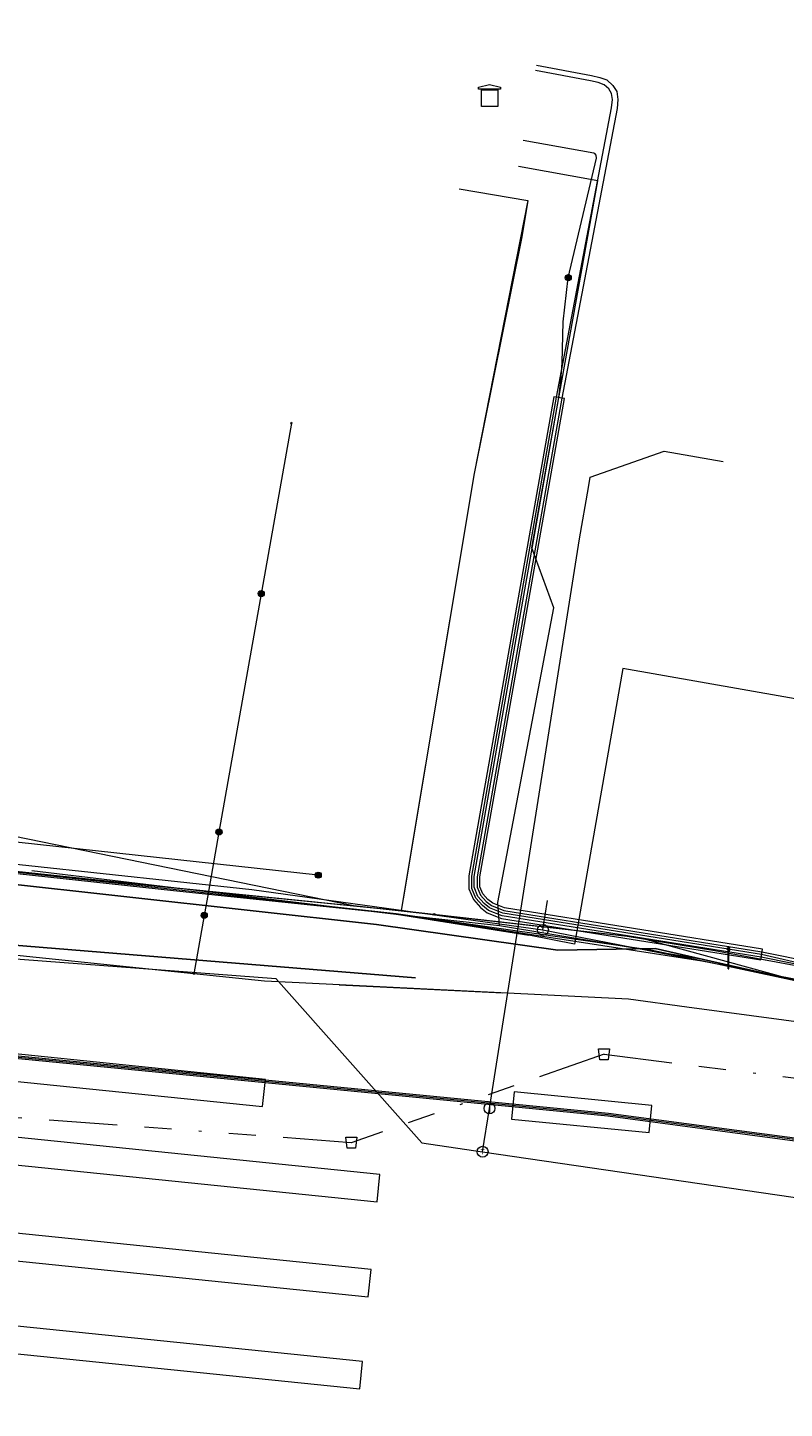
# Model space of a CAD drawing. Header units: metres. Extents: x 151922 to 154458, y 463415 to 464223.
# Tile 79 of 164: x 153062 to 153090, y 464059 to 464110. Entities that reach past the tile are written whole.
import ezdxf
from ezdxf.enums import TextEntityAlignment as Align
from ezdxf.lldxf.tags import DXFTag

# ---------------------------------------------------------------- set-up
doc = ezdxf.new("R2010")
doc.units = ezdxf.units.M
doc.linetypes.add('RI-OVERIG-SO', pattern=[17, 5, -2, 2, -2, 0, -2, 2, -2])
doc.layers.get('0').update_dxf_attribs({"lineweight": 9})
for name, color, linetype, lineweight in [('B-PV-KL-DATA-G', 90, 'KL-DATA-SO', 9), ('B-PV-KL-DATA_HULPSTUK-S', 90, 'Continuous', 9), ('B-PV-KL-DATA_KABELBED-G', 90, 'Continuous', 9), ('B-PV-KL-DATA_MANTELBUIS-G', 90, 'Continuous', 9), ('B-PV-KL-ET_HS-G', 10, 'KL-HS-SO', 9), ('B-PV-KL-ET_HS_MANTELBUIS-G', 10, 'Continuous', 9), ('B-PV-KL-ET_LS-G', 190, 'KL-LS-SO', 9), ('B-PV-KL-ET_LS-S', 190, 'Continuous', 9), ('B-PV-KL-ET_LS_HULPSTUK-S', 190, 'Continuous', 9), ('B-PV-KL-ET_LS_KABELBED-G', 190, 'Continuous', 9), ('B-PV-KL-ET_LS_MANTELBUIS-G', 190, 'Continuous', 9), ('B-PV-KL-ET_MS-G', 130, 'KL-MS-SO', 9), ('B-PV-KL-ET_MS_HULPSTUK-S', 130, 'Continuous', 9), ('B-PV-KL-ET_MS_MANTELBUIS-G', 130, 'Continuous', 9), ('B-PV-KL-GAS_LD-G', 50, 'KL-GAS_LD-SO', 9), ('B-PV-KL-GAS_LD_HULPSTUK-S', 50, 'Continuous', 9), ('B-PV-KL-WATER-G', 170, 'KL-WATER-SO', 9), ('B-PV-KL-WATER_HULPSTUK-S', 170, 'Continuous', 9), ('B-PV-RI-VRIJVERVAL-G', 210, 'RI-OVERIG-SO', 9), ('B-PV-RI-VRIJVERVAL_HULPSTUK-S', 210, 'Continuous', 9)]:
    doc.layers.add(name, color=color, linetype=linetype, lineweight=lineweight)
doc.styles.add('NLCS-ISO', font='txt')
doc.styles.get("Standard").update_dxf_attribs({"font": 'arial.ttf'})
tags = doc.linetypes.add('KL-DATA-SO', pattern='A,4,-1,[101,NLCS.SHX,S=0.5,R=0,X=0,Y=0],-1,4,-1,["D",Standard,S=1,R=0,X=-0.25,Y=-0.5],-1.5', length=12.5).pattern_tags.tags
tags[18] = DXFTag(74, 10)
tags = doc.linetypes.add('KL-GAS_LD-SO', pattern='A,4,-1,[69,NLCS.SHX,S=0.5,R=0,X=0,Y=0],-1,4,-1,["L",Standard,S=1,R=0,X=0.25,Y=-0.5],-2', length=13).pattern_tags.tags
tags[18] = DXFTag(74, 10)
tags = doc.linetypes.add('KL-HS-SO', pattern='A,4,-1,[103,NLCS.SHX,S=0.75,R=0,X=0,Y=0],-1,4,-1,["H",Standard,S=1,R=0,X=0,Y=-0.5],-2', length=13).pattern_tags.tags
tags[18] = DXFTag(74, 10)
tags = doc.linetypes.add('KL-LS-SO', pattern='A,4,-1,[103,NLCS.SHX,S=0.75,R=0,X=0,Y=0],-1,4,-1,["L",Standard,S=1,R=0,X=0,Y=-0.5],-2', length=13).pattern_tags.tags
tags[18] = DXFTag(74, 10)
tags = doc.linetypes.add('KL-MS-SO', pattern='A,4,-1,[103,NLCS.SHX,S=0.75,R=0,X=0,Y=0],-1,4,-1,["M",Standard,S=1,R=0,X=0,Y=-0.5],-2', length=13).pattern_tags.tags
tags[18] = DXFTag(74, 10)
doc.linetypes.add('KL-WATER-SO', pattern='A,7,-0.5,[168,NLCS.SHX,S=0.75,R=0,X=0.75,Y=0],-2', length=9.5)

# ---------------------------------------------------------------- blocks, each defined once
blk = doc.blocks.new('SKL-WTB_HULP_TECHNISCH GEBOUW-SO')
at = {"color": 0, "linetype": 'ByBlock', "lineweight": 18}
for points in [[(-2, 1.5), (0, 2), (2, 1.5), (2, 1.18), (-2, 1.18)], [(-1.5, 1.02), (1.5, 1.02), (1.5, -2), (-1.5, -2)]]:
    blk.add_lwpolyline(points, close=True, dxfattribs=at)
at = {"color": 0, "linetype": 'ByBlock', "lineweight": 18, "style": 'NLCS-ISO', "flags": 1}
for tag, p in [('TYPE', (2.5, 0)), ('OMSCHRIJVING', (2.5, -3)), ('LABEL', (2.5, -1.5))]:
    blk.add_attdef(tag, p, '', height=1, dxfattribs=at)
blk = doc.blocks.new('SKL-WTB_HULP_AFSLUITER-SO')
at = {"color": 0, "linetype": 'ByBlock', "lineweight": 18}
blk.add_lwpolyline([(0, 0.8), (0, -0.8)], dxfattribs=at)
blk.add_circle((0, 0), 1, dxfattribs=at)
at = {"color": 0, "linetype": 'ByBlock', "lineweight": 18, "style": 'NLCS-ISO', "flags": 1}
for tag, p in [('TYPE', (1.5, 0)), ('OMSCHRIJVING', (1.5, -3)), ('LABEL', (1.5, -1.5))]:
    blk.add_attdef(tag, p, '', height=1, dxfattribs=at)
blk = doc.blocks.new('SKL-WTB_HULP_T STUK-SO')
at = {"color": 0, "linetype": 'ByBlock', "lineweight": 18}
blk.add_circle((0, 0), 1, dxfattribs=at)
at = {"color": 0, "linetype": 'ByBlock', "lineweight": -2, "style": 'NLCS-ISO'}
blk.add_text('T', height=1, dxfattribs=at).set_placement((0, 0), align=Align.MIDDLE_CENTER)
at = {"color": 0, "linetype": 'ByBlock', "lineweight": 18, "style": 'NLCS-ISO', "flags": 1}
for tag, p in [('TYPE', (1.5, 0)), ('OMSCHRIJVING', (1.5, -3)), ('LABEL', (1.5, -1.5))]:
    blk.add_attdef(tag, p, '', height=1, dxfattribs=at)
blk = doc.blocks.new('SKL-WTB_HULP_MOF-SO')
at = {"linetype": 'ByBlock', "lineweight": 18}
h = blk.add_hatch(color=0, dxfattribs=at)
h.dxf.hatch_style = 1
h.paths.add_polyline_path([(-0.5625, 0, 1), (0.5625, 0, 1)])
at = {"color": 0, "linetype": 'ByBlock', "lineweight": 18}
blk.add_circle((0, 0), 0.5625, dxfattribs=at)
at = {"color": 0, "linetype": 'ByBlock', "lineweight": 18, "style": 'NLCS-ISO', "flags": 1}
for tag, p in [('TYPE', (1.5, 0)), ('OMSCHRIJVING', (1.5, -3)), ('LABEL', (1.5, -1.5))]:
    blk.add_attdef(tag, p, '', height=1, dxfattribs=at)
blk = doc.blocks.new('SKL-WTB_HULP_OVERIG-SO')
at = {"color": 0, "linetype": 'ByBlock', "lineweight": 18}
for points in [[(-0.14, 0.14), (0.14, -0.14)], [(0.14, 0.14), (-0.14, -0.14)]]:
    blk.add_lwpolyline(points, dxfattribs=at)
at = {"color": 0, "linetype": 'ByBlock', "lineweight": 18, "style": 'NLCS-ISO', "flags": 1}
for tag, p in [('TYPE', (1.5, 0)), ('OMSCHRIJVING', (1.5, -3)), ('LABEL', (1.5, -1.5))]:
    blk.add_attdef(tag, p, '', height=1, dxfattribs=at)
blk = doc.blocks.new('SRI-HULP_AFVOER_OPVANG-SO')
at = {"color": 0, "linetype": 'ByBlock', "lineweight": 18}
blk.add_lwpolyline([(-0.75, -1), (-1, 1), (1, 1), (0.75, -1)], close=True, dxfattribs=at)
at = {"color": 0, "linetype": 'ByBlock', "lineweight": 18, "style": 'NLCS-ISO', "flags": 1}
for tag, p in [('TYPE', (1.5, 0)), ('OMSCHRIJVING', (1.5, -3)), ('LABEL', (1.5, -1.5))]:
    blk.add_attdef(tag, p, '', height=1, dxfattribs=at)
blk = doc.blocks.new('SKL-ET_LS_MAST-SO')
for p, q in [((-0.05, 2.07), (0.05, 2.07)), ((-0.05, -2), (0.05, -2))]:
    blk.add_line(p, q)
for points in [[(-0.18, 1.76), (-0.22, 1.76), (-0.22, 1.84), (-0.18, 1.84), (-0.18, 1.79)], [(-0.18, 1.49), (-0.22, 1.49), (-0.22, 1.57), (-0.18, 1.57), (-0.18, 1.52)], [(-0.18, 1.79), (-0.05, 1.79)], [(-0.18, 1.76), (-0.05, 1.76)], [(-0.18, 1.52), (-0.05, 1.52)], [(-0.18, 1.49), (-0.05, 1.49)], [(-0.05, -2), (-0.05, 2.07)], [(0.05, -2), (0.05, 2.07)], [(0.18, 1.92), (0.05, 1.92)], [(0.18, 1.89), (0.05, 1.89)], [(0.18, 1.66), (0.05, 1.66)], [(0.18, 1.63), (0.05, 1.63)], [(0.18, 1.39), (0.05, 1.39)], [(0.18, 1.36), (0.05, 1.36)], [(0.18, 1.89), (0.22, 1.89), (0.22, 1.97), (0.18, 1.97), (0.18, 1.92)], [(0.18, 1.63), (0.22, 1.63), (0.22, 1.71), (0.18, 1.71), (0.18, 1.66)], [(0.18, 1.36), (0.22, 1.36), (0.22, 1.44), (0.18, 1.44), (0.18, 1.39)]]:
    blk.add_lwpolyline(points)

msp = doc.modelspace()

# ---------------------------------------------------------------- linework, layer by layer
at = {"layer": 'B-PV-KL-DATA-G', "ltscale": 0.5, "flags": 128}
for points in [[(153081.817, 464100.681), (153082.852, 464105.058), (153082.844, 464105.166), (153082.794, 464105.225), (153082.749, 464105.248), (153080.162, 464105.712)], [(153079.302, 464076.937), (153079.244, 464077.785), (153081.291, 464088.587), (153080.479, 464090.78), (153082.898, 464104.232), (153079.99, 464104.748)], [(153021.416, 464104.177), (153021.361, 464103.476), (153021.391, 464101.948), (153021.55, 464100.781), (153021.815, 464099.455), (153022.47, 464096.701), (153022.822, 464095.82), (153023.682, 464094.125), (153024.695, 464092.512), (153025.847, 464091), (153026.487, 464090.3), (153027.216, 464089.331), (153028.86, 464087.574), (153030.69, 464086.001), (153032.673, 464084.638), (153033.771, 464084.046), (153034.798, 464083.431), (153036.978, 464082.423), (153039.259, 464081.651), (153041.602, 464081.128), (153045.554, 464080.675), (153053.31, 464079.824), (153053.868, 464079.682), (153058.938, 464079.219), (153064.817, 464078.6), (153075.197, 464077.549), (153084.427, 464076.514), (153087.183, 464076.028), (153110.982, 464071.635), (153138.761, 464067.618), (153139.748, 464067.445), (153148.151, 464065.67), (153177.271, 464060.76), (153190.909, 464057.552), (153199.482, 464054.672), (153199.533, 464054.36), (153206.15, 464051.648), (153227.918, 464045.525), (153255.674, 464042.355), (153326.785, 464023.308)], [(153021.416, 464104.177), (153021.361, 464103.476), (153021.391, 464101.948), (153021.55, 464100.781), (153021.815, 464099.455), (153022.47, 464096.701), (153022.822, 464095.82), (153023.682, 464094.125), (153024.695, 464092.512), (153025.847, 464091), (153026.487, 464090.3), (153027.216, 464089.331), (153028.86, 464087.574), (153030.69, 464086.001), (153032.673, 464084.638), (153033.771, 464084.046), (153034.798, 464083.431), (153036.978, 464082.423), (153039.259, 464081.651), (153041.602, 464081.128), (153045.554, 464080.675), (153053.31, 464079.824), (153053.868, 464079.682), (153058.938, 464079.219), (153064.817, 464078.6), (153075.197, 464077.549), (153084.427, 464076.514), (153087.183, 464076.028), (153110.982, 464071.635), (153138.761, 464067.618), (153139.748, 464067.445), (153148.151, 464065.67), (153177.271, 464060.76), (153190.909, 464057.552), (153199.482, 464054.672), (153199.533, 464054.36), (153206.15, 464051.648), (153225.164, 464046.3)], [(153021.416, 464104.177), (153021.361, 464103.476), (153021.391, 464101.948), (153021.55, 464100.781), (153021.815, 464099.455), (153022.47, 464096.701), (153022.822, 464095.82), (153023.682, 464094.125), (153024.695, 464092.512), (153025.847, 464091), (153026.487, 464090.3), (153027.216, 464089.331), (153028.86, 464087.574), (153030.69, 464086.001), (153032.673, 464084.638), (153033.771, 464084.046), (153034.798, 464083.431), (153036.978, 464082.423), (153039.259, 464081.651), (153041.602, 464081.128), (153045.554, 464080.675), (153053.31, 464079.824), (153053.868, 464079.682), (153058.938, 464079.219), (153064.817, 464078.6), (153075.197, 464077.549), (153084.427, 464076.514), (153087.183, 464076.028), (153110.982, 464071.635), (153138.761, 464067.618), (153139.748, 464067.445), (153148.151, 464065.67), (153177.271, 464060.76), (153190.909, 464057.552), (153199.482, 464054.672), (153199.607, 464054.638), (153204.685, 464073.668), (153204.78, 464073.646)], [(153021.416, 464104.177), (153021.361, 464103.476), (153021.391, 464101.948), (153021.55, 464100.781), (153021.815, 464099.455), (153022.47, 464096.701), (153022.822, 464095.82), (153023.682, 464094.125), (153024.695, 464092.512), (153025.847, 464091), (153026.487, 464090.3), (153027.216, 464089.331), (153028.86, 464087.574), (153030.69, 464086.001), (153032.673, 464084.638), (153033.771, 464084.046), (153034.798, 464083.431), (153036.978, 464082.423), (153039.259, 464081.651), (153041.602, 464081.128), (153045.554, 464080.675), (153053.31, 464079.824), (153053.868, 464079.682), (153058.938, 464079.219), (153064.817, 464078.6), (153075.197, 464077.549), (153084.427, 464076.514), (153087.183, 464076.028), (153110.982, 464071.635), (153138.761, 464067.618), (153139.748, 464067.445), (153148.151, 464065.67), (153177.271, 464060.76)], [(153021.416, 464104.177), (153021.361, 464103.476), (153021.391, 464101.948), (153021.55, 464100.781), (153021.815, 464099.455), (153022.47, 464096.701), (153022.822, 464095.82), (153023.682, 464094.125), (153024.695, 464092.512), (153025.847, 464091), (153026.487, 464090.3), (153027.216, 464089.331), (153028.86, 464087.574), (153029.775, 464086.787), (153030.69, 464086.001), (153032.673, 464084.638), (153033.771, 464084.046), (153034.798, 464083.431), (153036.978, 464082.423), (153039.259, 464081.651), (153041.602, 464081.128), (153045.554, 464080.675), (153053.31, 464079.824), (153053.868, 464079.682), (153058.938, 464079.219), (153064.817, 464078.6), (153075.197, 464077.549), (153084.427, 464076.514), (153087.183, 464076.028), (153099.279, 464073.797), (153101.674, 464087.388)], [(153021.416, 464104.177), (153021.361, 464103.476), (153021.391, 464101.948), (153021.55, 464100.781), (153021.815, 464099.455), (153022.47, 464096.701), (153022.822, 464095.82), (153023.682, 464094.125), (153024.695, 464092.512), (153025.847, 464091), (153026.487, 464090.3), (153027.216, 464089.331), (153028.86, 464087.574), (153030.69, 464086.001), (153032.673, 464084.638), (153033.771, 464084.046), (153034.798, 464083.431), (153036.978, 464082.423), (153038.118, 464082.037), (153039.259, 464081.651), (153041.602, 464081.128), (153045.554, 464080.675), (153053.31, 464079.824), (153053.868, 464079.682), (153058.938, 464079.219), (153064.817, 464078.6), (153075.197, 464077.549)], [(153077.824, 464103.931), (153080.341, 464103.504), (153080.116, 464102.181), (153078.368, 464093.505), (153075.695, 464077.493), (153075.197, 464077.549)], [(153105.514, 464071.912), (153100.405, 464073.061), (153094.275, 464074.637), (153088.898, 464075.888), (153079.419, 464077.404), (153078.935, 464077.596), (153078.736, 464077.756), (153078.504, 464078.013), (153078.371, 464078.351), (153078.369, 464078.745), (153081.473, 464096.287), (153081.551, 464096.901), (153081.59, 464097.558), (153081.628, 464099.061), (153081.817, 464100.681)], [(153194.178, 464055.527), (153191.089, 464056.815), (153177.693, 464059.855), (153166.511, 464061.844), (153154.225, 464064.038), (153146.606, 464065.453), (153138.315, 464066.976), (153133.055, 464065.517), (153117.299, 464068.996), (153100.869, 464072.623), (153086.935, 464075.601), (153084.844, 464076.039), (153075.52, 464077.37), (153051.655, 464079.975), (153042.325, 464081.079)], [(153877.43, 463906.662), (153877.06, 463906.08), (153874.95, 463902.62), (153874.94, 463898.12), (153871.01, 463892.3), (153856.77, 463870.24), (153856.7, 463870.13), (153854.23, 463866.95), (153851.57, 463865.42), (153848.2, 463864.06), (153847.02, 463863.94), (153844.66, 463863.83), (153841.62, 463864.6), (153837.27, 463866.22), (153836.38, 463866.55), (153835.4, 463866.92), (153826.33, 463870.31), (153800.8, 463879.24), (153796.14, 463880.95), (153763.59, 463894.65), (153742.96, 463902.22), (153733.52, 463906.26), (153707.22, 463915.57), (153683.51, 463924.12), (153673.06, 463927.92), (153648.86, 463935.61), (153611.35, 463947.24), (153593.91, 463952.47), (153555.86, 463963.18), (153551.65, 463963.92), (153548.16, 463962.41), (153515.7, 463971.91), (153514.11, 463972.35), (153512.71, 463972.72), (153512.04, 463973.1), (153511.58, 463973.48), (153510.95, 463974.02), (153510.49, 463974.65), (153510.28, 463975.36), (153509.99, 463976.28), (153509.9, 463978.2), (153510.74, 463988.17), (153509.49, 463988.63), (153490.94, 463995.23), (153490.55, 463995.34), (153489.22, 463991.64), (153489.01, 463990.64), (153488.55, 463989.75), (153486.13, 463983.01), (153485.74, 463981.93), (153475.03, 463984.84), (153461.15, 463988.43), (153451.5, 463991.05), (153429.03, 463996.77), (153399.75, 464004.24), (153302.57, 464029.13), (153293.26, 464031.34), (153289.88, 464032.18), (153258.15, 464041), (153240.95, 464043.36), (153235.31, 464044.41), (153206.3, 464052.48), (153200.52, 464054.09), (153192.59, 464056.29), (153164.13, 464061.46), (153155.45, 464063.21), (153154.69, 464063.34), (153148.76, 464064.42), (153140.52, 464065.84), (153139.17, 464066.08), (153133.79, 464064.99), (153127.44, 464066.59), (153127.39, 464066.69), (153127.31, 464066.81), (153127.27, 464067.01), (153127.23, 464067.17), (153127.17, 464067.32), (153127.11, 464067.45), (153126.94, 464067.56), (153126.64, 464067.64), (153126.39, 464067.6), (153126.05, 464067.56), (153125.69, 464067.42), (153125.23, 464066.99), (153085, 464076.1), (153081.44, 464076.04), (153074.8, 464076.99), (153045.54, 464080.22), (153036.62, 464080.2), (152951.91, 464079.96), (152947.52, 464079.15), (152944.88, 464078.96), (152943.88, 464078.89), (152942.88, 464078.81), (152930.01, 464077.88), (152880.98, 464073.28), (152874.3, 464073.75), (152874.09, 464073.76), (152873.11, 464073.64), (152865.09, 464072.7), (152857.12, 464070.4), (152849.6, 464069.01), (152849.6, 464068.4), (152850.98, 464043.3), (152851.01, 464042.43), (152841.99, 464041.6), (152834.16, 464041.02), (152824.23, 464039.81), (152813.36, 464038.61), (152800.26, 464036.41), (152792.27, 464035.19), (152773.17, 464031.63), (152764.19, 464029.82), (152755.51, 464027.89), (152742.85, 464024.92), (152726.67, 464020.3), (152715.42, 464017.02), (152696.33, 464011.49), (152675.4, 464003.4), (152662.1, 463996.3), (152625.3, 463984.05), (152611.36, 463980.89), (152596.35, 463974.21), (152587.23, 463970.11), (152578.47, 463966.04), (152572.37, 463962.96), (152566.27, 463959.95), (152556.2, 463954.95), (152548.37, 463950.99), (152546.26, 463949.77), (152539.39, 463946.05), (152531.36, 463941.5), (152521.16, 463935.41), (152520.61, 463934.89), (152517.27, 463932.71), (152512.41, 463929.35), (152506.36, 463923.2), (152509.95, 463918.86), (152511.27, 463916.2), (152512.18, 463903.27), (152509.34, 463902.7), (152485.33, 463892.91), (152484.34, 463892.46), (152484.42, 463892.22), (152486.36, 463887.87), (152499.34, 463861.11), (152495.13, 463858.41), (152489.27, 463854.78), (152436.75, 463822.68), (152428.41, 463816.85), (152425.25, 463816.2), (152404.26, 463800.73), (152391.26, 463791.13), (152381.61, 463782.44), (152378.03, 463779.76), (152341.53, 463752.67), (152330.76, 463744.01), (152322.89, 463742.36), (152314.733, 463735.813)], [(153877.43, 463906.662), (153877.06, 463906.08), (153874.95, 463902.62), (153874.94, 463898.12), (153871.01, 463892.3), (153856.77, 463870.24), (153856.7, 463870.13), (153854.23, 463866.95), (153851.57, 463865.42), (153848.2, 463864.06), (153847.02, 463863.94), (153844.66, 463863.83), (153841.62, 463864.6), (153837.27, 463866.22), (153836.38, 463866.55), (153835.4, 463866.92), (153826.33, 463870.31), (153800.8, 463879.24), (153796.14, 463880.95), (153763.59, 463894.65), (153742.96, 463902.22), (153733.52, 463906.26), (153707.22, 463915.57), (153683.51, 463924.12), (153673.06, 463927.92), (153648.86, 463935.61), (153611.35, 463947.24), (153593.91, 463952.47), (153555.86, 463963.18), (153551.65, 463963.92), (153548.16, 463962.41), (153515.7, 463971.91), (153514.11, 463972.35), (153512.71, 463972.72), (153512.04, 463973.1), (153511.58, 463973.48), (153510.95, 463974.02), (153510.49, 463974.65), (153510.28, 463975.36), (153509.99, 463976.28), (153509.9, 463978.2), (153510.74, 463988.17), (153509.49, 463988.63), (153490.94, 463995.23), (153490.55, 463995.34), (153489.22, 463991.64), (153489.01, 463990.64), (153488.55, 463989.75), (153486.13, 463983.01), (153485.74, 463981.93), (153475.03, 463984.84), (153461.15, 463988.43), (153451.5, 463991.05), (153429.03, 463996.77), (153399.75, 464004.24), (153302.57, 464029.13), (153293.26, 464031.34), (153289.88, 464032.18), (153258.15, 464041), (153240.95, 464043.36), (153235.31, 464044.41), (153206.3, 464052.48), (153200.52, 464054.09), (153192.59, 464056.29), (153164.13, 464061.46), (153155.45, 464063.21), (153154.69, 464063.34), (153148.76, 464064.42), (153140.52, 464065.84), (153139.17, 464066.08), (153133.79, 464064.99), (153127.44, 464066.59), (153127.39, 464066.69), (153127.31, 464066.81), (153127.27, 464067.01), (153127.23, 464067.17), (153127.17, 464067.32), (153127.11, 464067.45), (153126.94, 464067.56), (153126.64, 464067.64), (153126.39, 464067.6), (153126.05, 464067.56), (153125.69, 464067.42), (153125.23, 464066.99), (153085, 464076.1), (153081.44, 464076.04), (153074.8, 464076.99), (153045.54, 464080.22), (153036.62, 464080.2), (152951.91, 464079.96), (152947.52, 464079.15), (152944.88, 464078.96), (152943.88, 464078.89), (152942.88, 464078.81), (152930.01, 464077.88), (152880.98, 464073.28), (152874.3, 464073.75), (152874.09, 464073.76), (152873.11, 464073.64), (152865.09, 464072.7), (152857.12, 464070.4), (152849.6, 464069.01), (152849.6, 464068.4), (152850.98, 464043.3), (152851.01, 464042.43), (152841.99, 464041.6), (152834.16, 464041.02), (152824.23, 464039.81), (152813.36, 464038.61), (152800.26, 464036.41), (152792.27, 464035.19), (152773.17, 464031.63), (152764.19, 464029.82), (152755.51, 464027.89), (152742.85, 464024.92), (152726.67, 464020.3), (152715.42, 464017.02), (152696.33, 464011.49), (152675.4, 464003.4), (152662.1, 463996.3), (152625.3, 463984.05), (152611.36, 463980.89), (152596.35, 463974.21), (152587.23, 463970.11), (152578.47, 463966.04), (152572.37, 463962.96), (152566.27, 463959.95), (152556.2, 463954.95), (152548.37, 463950.99), (152546.26, 463949.77), (152539.39, 463946.05), (152531.36, 463941.5), (152521.16, 463935.41), (152520.61, 463934.89), (152517.27, 463932.71), (152512.41, 463929.35), (152506.36, 463923.2), (152509.95, 463918.86), (152511.27, 463916.2), (152512.18, 463903.27), (152509.34, 463902.7), (152485.33, 463892.91), (152484.34, 463892.46), (152484.42, 463892.22), (152486.36, 463887.87), (152499.34, 463861.11), (152495.13, 463858.41), (152489.27, 463854.78), (152436.75, 463822.68), (152428.41, 463816.85), (152425.25, 463816.2), (152404.26, 463800.73), (152391.26, 463791.13), (152381.61, 463782.44), (152378.03, 463779.76), (152341.53, 463752.67), (152330.76, 463744.01), (152322.89, 463742.36), (152314.733, 463735.812)], [(153877.43, 463906.662), (153877.06, 463906.08), (153874.95, 463902.62), (153874.94, 463898.12), (153871.01, 463892.3), (153856.7, 463870.13), (153854.23, 463866.95), (153851.57, 463865.42), (153848.2, 463864.06), (153844.66, 463863.83), (153841.62, 463864.6), (153836.38, 463866.55), (153835.4, 463866.92), (153826.33, 463870.31), (153800.8, 463879.24), (153796.14, 463880.95), (153763.59, 463894.65), (153742.96, 463902.22), (153733.52, 463906.26), (153707.22, 463915.57), (153673.06, 463927.92), (153648.86, 463935.61), (153611.35, 463947.24), (153593.91, 463952.47), (153555.86, 463963.18), (153551.65, 463963.92), (153548.16, 463962.41), (153514.11, 463972.35), (153512.71, 463972.72), (153512.04, 463973.1), (153510.95, 463974.02), (153510.49, 463974.65), (153510.28, 463975.36), (153509.99, 463976.28), (153509.9, 463978.2), (153510.74, 463988.17), (153490.94, 463995.23), (153490.55, 463995.34), (153489.22, 463991.64), (153489.01, 463990.64), (153488.55, 463989.75), (153485.74, 463981.93), (153475.03, 463984.84), (153451.5, 463991.05), (153429.03, 463996.77), (153302.57, 464029.13), (153293.26, 464031.34), (153289.88, 464032.18), (153258.15, 464041), (153240.95, 464043.36), (153235.31, 464044.41), (153200.52, 464054.09), (153192.59, 464056.29), (153155.45, 464063.21), (153154.69, 464063.34), (153140.52, 464065.84), (153139.17, 464066.08), (153133.79, 464064.99), (153127.44, 464066.59), (153127.31, 464066.81), (153127.27, 464067.01), (153127.17, 464067.32), (153127.11, 464067.45), (153126.94, 464067.56), (153126.64, 464067.64), (153126.05, 464067.56), (153125.69, 464067.42), (153125.23, 464066.99), (153085, 464076.1), (153081.44, 464076.04), (153074.8, 464076.99), (153045.54, 464080.22), (152951.91, 464079.96), (152947.52, 464079.15), (152944.88, 464078.96), (152942.88, 464078.81), (152930.01, 464077.88), (152880.98, 464073.28), (152874.09, 464073.76), (152873.11, 464073.64), (152865.09, 464072.7), (152857.12, 464070.4), (152849.6, 464069.01), (152850.98, 464043.3), (152851.01, 464042.43), (152841.99, 464041.6), (152834.16, 464041.02), (152824.23, 464039.81), (152813.36, 464038.61), (152800.26, 464036.41), (152792.27, 464035.19), (152773.17, 464031.63), (152764.19, 464029.82), (152755.51, 464027.89), (152742.85, 464024.92), (152715.42, 464017.02), (152696.33, 464011.49), (152675.4, 464003.4), (152662.1, 463996.3), (152625.3, 463984.05), (152611.36, 463980.89), (152587.23, 463970.11), (152578.47, 463966.04), (152566.27, 463959.95), (152556.2, 463954.95), (152548.37, 463950.99), (152546.26, 463949.77), (152539.39, 463946.05), (152531.36, 463941.5), (152521.16, 463935.41), (152520.61, 463934.89), (152517.27, 463932.71), (152512.41, 463929.35), (152506.36, 463923.2), (152509.95, 463918.86), (152511.27, 463916.2), (152512.18, 463903.27), (152509.34, 463902.7), (152484.34, 463892.46), (152484.42, 463892.22), (152486.36, 463887.87), (152499.34, 463861.11), (152489.27, 463854.78), (152436.75, 463822.68), (152428.41, 463816.85), (152425.25, 463816.2), (152391.26, 463791.13), (152381.61, 463782.44), (152378.03, 463779.76), (152341.53, 463752.67), (152330.76, 463744.01), (152327.32, 463743.289)], [(152945.07, 464078.97), (152947.52, 464079.15), (152951.91, 464079.96), (153036.62, 464080.2), (153045.54, 464080.22), (153074.8, 464076.99), (153081.44, 464076.04), (153085, 464076.1), (153125.23, 464066.99), (153125.69, 464067.42), (153126.05, 464067.56), (153126.39, 464067.6), (153126.64, 464067.64), (153126.94, 464067.56), (153127.11, 464067.45), (153127.17, 464067.32), (153127.23, 464067.17), (153127.27, 464067.01), (153127.31, 464066.81), (153127.39, 464066.69), (153127.44, 464066.59), (153133.79, 464064.99), (153139.17, 464066.08), (153140.52, 464065.84), (153148.76, 464064.42), (153154.69, 464063.34), (153155.45, 464063.21), (153164.13, 464061.46), (153192.59, 464056.29), (153200.52, 464054.09), (153206.3, 464052.48), (153235.31, 464044.41), (153240.95, 464043.36), (153258.15, 464041), (153289.88, 464032.18), (153293.26, 464031.34), (153302.57, 464029.13), (153399.75, 464004.24), (153429.03, 463996.77), (153451.5, 463991.05), (153461.15, 463988.43), (153475.03, 463984.84), (153485.74, 463981.93), (153486.13, 463983.01), (153488.55, 463989.75), (153489.02, 463990.68)], [(152945.07, 464078.97), (152947.52, 464079.15), (152951.91, 464079.96), (153036.62, 464080.2), (153045.54, 464080.22), (153074.8, 464076.99), (153081.44, 464076.04), (153085, 464076.1), (153125.23, 464066.99), (153125.69, 464067.42), (153126.05, 464067.56), (153126.39, 464067.6), (153126.64, 464067.64), (153126.94, 464067.56), (153127.11, 464067.45), (153127.17, 464067.32), (153127.23, 464067.17), (153127.27, 464067.01), (153127.31, 464066.81), (153127.39, 464066.69), (153127.44, 464066.59), (153133.79, 464064.99), (153139.17, 464066.08), (153140.52, 464065.84), (153148.76, 464064.42), (153154.69, 464063.34), (153155.45, 464063.21), (153164.13, 464061.46), (153192.59, 464056.29), (153200.52, 464054.09), (153206.3, 464052.48), (153235.31, 464044.41), (153240.95, 464043.36), (153258.15, 464041), (153289.88, 464032.18), (153293.26, 464031.34), (153302.57, 464029.13), (153399.75, 464004.24), (153429.033, 463996.765), (153451.5, 463991.05), (153461.15, 463988.43), (153475.03, 463984.84), (153485.74, 463981.93), (153486.13, 463983.01), (153488.547, 463989.751), (153489.025, 463990.68)], [(152945.07, 464078.97), (152947.52, 464079.15), (152951.91, 464079.96), (153036.62, 464080.2), (153045.54, 464080.22), (153074.8, 464076.99), (153081.44, 464076.04), (153085, 464076.1), (153125.23, 464066.99), (153125.69, 464067.42), (153126.05, 464067.56), (153126.39, 464067.6), (153126.64, 464067.64), (153126.94, 464067.56), (153127.11, 464067.45), (153127.17, 464067.32), (153127.23, 464067.17), (153127.27, 464067.01), (153127.31, 464066.81), (153127.39, 464066.69), (153127.44, 464066.59), (153133.79, 464064.99), (153139.17, 464066.08), (153140.52, 464065.84), (153148.76, 464064.42), (153154.69, 464063.34), (153155.45, 464063.21), (153164.13, 464061.46), (153192.59, 464056.29), (153200.52, 464054.09), (153206.3, 464052.48), (153235.31, 464044.41), (153240.95, 464043.36), (153258.15, 464041), (153289.88, 464032.18), (153293.26, 464031.34), (153302.57, 464029.13), (153399.75, 464004.24), (153429.03, 463996.77), (153451.5, 463991.05), (153461.15, 463988.43), (153475.03, 463984.84), (153485.74, 463981.93), (153486.13, 463983.01), (153488.55, 463989.75), (153489.02, 463990.68)], [(153079.302, 464076.937), (153075.516, 464077.35), (153062.17, 464078.947)], [(152996.688, 464078.524), (153043.239, 464077.715), (153076.226, 464075.03)], [(153497.503, 463997.633), (153493.005, 463999.476), (153489.744, 463991.642), (153485.994, 463982.551), (153485.063, 463982.078), (153483.638, 463982.259), (153479.743, 463983.186), (153459.829, 463988.192), (153452.087, 463990.304), (153435.056, 463994.752), (153392.072, 464005.979), (153377.097, 464010.112), (153353.505, 464016.35), (153324.948, 464023.796), (153308.385, 464028.072), (153304.274, 464029.058), (153274.696, 464036.786), (153246.788, 464043.859), (153228.303, 464045.536), (153222.492, 464047.196), (153205.932, 464051.72), (153194.867, 464054.77), (153194.33, 464056.13), (153191.063, 464056.969), (153166.398, 464061.78), (153138.404, 464066.909), (153137.632, 464067.038), (153135.262, 464065.703), (153130.047, 464066.423), (153125.095, 464067.445), (153117.767, 464068.633), (153110.218, 464070.244), (153097.29, 464073.335), (153086.825, 464075.696), (153079.302, 464076.937)]]:
    msp.add_lwpolyline(points, dxfattribs=at)
at = {"layer": 'B-PV-KL-DATA_KABELBED-G', "ltscale": 0.5, "flags": 128}
for points in [[(153077.824, 464103.931), (153080.341, 464103.504), (153078.368, 464093.505), (153075.767, 464077.925)], [(153134.771, 464083.481), (153134.526, 464081.911), (153133.77, 464077.576), (153083.822, 464086.365), (153082.045, 464076.265), (153080.377, 464076.592), (153075.528, 464077.366), (153067.36, 464078.212), (153044.78, 464080.668), (153034.714, 464083.388), (153026.439, 464090.277), (153024.34, 464093.437), (153022.331, 464097.117)], [(153071.676, 464095.353), (153069.023, 464080.368)], [(153033.729, 464084.069), (153034.798, 464083.431), (153036.978, 464082.423), (153039.259, 464081.651), (153041.602, 464081.128), (153053.31, 464079.824), (153053.868, 464079.682), (153075.167, 464077.552)], [(153069.023, 464080.368), (153068.6, 464077.98), (153068.482, 464077.315)], [(153075.767, 464077.925), (153075.695, 464077.493)], [(153068.482, 464077.315), (153068.104, 464075.181)], [(153075.167, 464077.552), (153075.197, 464077.549)], [(153075.197, 464077.549), (153075.695, 464077.493)], [(153075.695, 464077.493), (153083.907, 464076.572)], [(153068.104, 464075.181), (153048.182, 464077.246)], [(153083.907, 464076.572), (153087.183, 464076.028)], [(153087.183, 464076.028), (153099.279, 464073.797)], [(153099.183, 464072.209), (153086.164, 464073.96), (153084.021, 464074.249), (153071.958, 464074.85), (153070.689, 464074.914), (153068.104, 464075.181)], [(153073.423, 464074.777), (153079.415, 464074.478)]]:
    msp.add_lwpolyline(points, dxfattribs=at)
at = {"layer": 'B-PV-KL-DATA_MANTELBUIS-G', "ltscale": 0.5, "flags": 128}
for points in [[(153075.167, 464077.552), (153084.427, 464076.514), (153087.183, 464076.028)], [(153086.873, 464075.613), (153075.52, 464077.37)], [(153075.528, 464077.366), (153080.377, 464076.592)], [(153073.423, 464074.777), (153079.415, 464074.478)]]:
    msp.add_lwpolyline(points, dxfattribs=at)
at = {"layer": 'B-PV-KL-ET_HS-G', "ltscale": 0.5, "flags": 128}
for points in [[(153156.991, 464058.839), (153132.406, 464063.509), (153083.294, 464070.063), (153039.399, 464074.324), (152992.407, 464079.557), (152983.5, 464080.401), (152982.089, 464080.062), (152980.222, 464079.012), (152978.981, 464077.732), (152977.009, 464075.651), (152975.392, 464074.793), (152973.487, 464074.519), (152969.905, 464074.288), (152949.515, 464073.476), (152903.364, 464070.938), (152888.548, 464069.325), (152848.832, 464064.754), (152809.315, 464058.956), (152769.95, 464052.097), (152732.999, 464043.767), (152723.446, 464040.947), (152684.131, 464029.66), (152656.637, 464020.43)], [(153158.062, 464058.584), (153132.399, 464063.459), (153083.282, 464070.014), (153039.393, 464074.274), (152992.402, 464079.507), (152983.504, 464080.35), (152982.107, 464080.015), (152980.253, 464078.972), (152979.017, 464077.697), (152977.04, 464075.611), (152975.408, 464074.745), (152973.492, 464074.469), (152969.908, 464074.238), (152949.517, 464073.426), (152903.368, 464070.888), (152888.554, 464069.275), (152848.838, 464064.704), (152809.323, 464058.907), (152769.96, 464052.048), (152733.012, 464043.719), (152723.46, 464040.899), (152684.146, 464029.612), (152658.646, 464021.052)], [(153155.596, 464059.001), (153132.392, 464063.409), (153083.27, 464069.965), (153039.387, 464074.224), (152992.397, 464079.457), (152983.508, 464080.299), (152982.125, 464079.968), (152980.284, 464078.932), (152979.053, 464077.662), (152977.071, 464075.571), (152975.424, 464074.697), (152973.497, 464074.419), (152969.911, 464074.188), (152949.519, 464073.376), (152903.372, 464070.838), (152888.56, 464069.225), (152848.844, 464064.654), (152809.331, 464058.858), (152769.97, 464051.999), (152733.025, 464043.671), (152723.474, 464040.851), (152684.161, 464029.564), (152656.672, 464020.337)]]:
    msp.add_lwpolyline(points, dxfattribs=at)
at = {"layer": 'B-PV-KL-ET_HS_MANTELBUIS-G', "ltscale": 0.5, "flags": 128}
msp.add_lwpolyline([(153079.739, 464069.855), (153084.781, 464069.36), (153084.879, 464070.356), (153079.837, 464070.851), (153079.739, 464069.855)], dxfattribs=at)
at = {"layer": 'B-PV-KL-ET_LS-G', "ltscale": 0.5, "flags": 128}
msp.add_lwpolyline([(153072.659, 464078.792), (153043.251, 464082.007), (153041.691, 464082.282), (153040.491, 464082.515), (153039.617, 464082.745), (153038.207, 464083.186), (153037.153, 464083.578), (153036.399, 464083.891), (153035.518, 464084.295), (153034.377, 464084.882), (153033.218, 464085.556), (153032.47, 464086.037), (153031.814, 464086.49), (153031.001, 464087.097), (153030.501, 464087.508)], dxfattribs=at)
at = {"layer": 'B-PV-KL-ET_LS_KABELBED-G', "ltscale": 0.5, "flags": 128}
for points in [[(153045.356, 464073.903), (153045.254, 464072.908), (153070.621, 464070.313), (153070.723, 464071.308), (153045.365, 464073.902)], [(153045.074, 464070.876), (153044.972, 464069.881), (153074.816, 464066.828), (153074.918, 464067.823), (153045.084, 464070.875)], [(153044.75, 464067.394), (153044.648, 464066.399), (153074.492, 464063.346), (153074.594, 464064.34), (153044.76, 464067.393)], [(153044.436, 464064.024), (153044.334, 464063.029), (153074.178, 464059.976), (153074.28, 464060.971), (153044.446, 464064.023)]]:
    msp.add_lwpolyline(points, dxfattribs=at)
at = {"layer": 'B-PV-KL-ET_LS_MANTELBUIS-G', "ltscale": 0.5, "flags": 128}
for points in [[(153081.287, 464096.319), (153078.18, 464078.762), (153078.18, 464078.287), (153078.345, 464077.897), (153078.604, 464077.602), (153078.852, 464077.413), (153079.372, 464077.209), (153088.868, 464075.691), (153088.932, 464076.085), (153079.478, 464077.597), (153079.05, 464077.765), (153078.878, 464077.896), (153078.689, 464078.113), (153078.58, 464078.369), (153078.58, 464078.726), (153081.681, 464096.249), (153081.287, 464096.319)], [(153079.739, 464069.855), (153084.781, 464069.36), (153084.879, 464070.356), (153079.837, 464070.851), (153079.739, 464069.855)]]:
    msp.add_lwpolyline(points, dxfattribs=at)
at = {"layer": 'B-PV-KL-ET_MS-G', "ltscale": 0.5, "flags": 128}
for points in [[(153076.226, 464075.03), (153043.239, 464077.715), (152995.888, 464078.536), (153000, 464096.531), (153011.435, 464152.847)], [(153114.577, 464070.563), (153112.17, 464071.01), (153109.018, 464071.629), (153094.628, 464074.623), (153088.882, 464075.79), (153079.399, 464077.306), (153078.902, 464077.501), (153078.672, 464077.675), (153078.431, 464077.951), (153078.28, 464078.308), (153078.28, 464078.753), (153081.386, 464096.302), (153083.407, 464106.902), (153083.433, 464107.206), (153083.402, 464107.431), (153083.299, 464107.598), (153083.13, 464107.749), (153082.919, 464107.827), (153082.629, 464107.893), (153080.619, 464108.274)], [(153080.658, 464108.47), (153082.67, 464108.089), (153082.976, 464108.019), (153083.235, 464107.923), (153083.454, 464107.727), (153083.594, 464107.5), (153083.635, 464107.211), (153083.605, 464106.876), (153081.583, 464096.268), (153078.48, 464078.736), (153078.48, 464078.349), (153078.603, 464078.058), (153078.809, 464077.822), (153079.001, 464077.677), (153079.452, 464077.5), (153088.913, 464075.987), (153094.668, 464074.819), (153109.058, 464071.825), (153114.135, 464070.848), (153123.062, 464069.355), (153137.984, 464066.564), (153138.215, 464066.563), (153138.436, 464066.622), (153138.55, 464066.733), (153138.618, 464066.889), (153140.34, 464075.464)]]:
    msp.add_lwpolyline(points, dxfattribs=at)
at = {"layer": 'B-PV-KL-ET_MS_MANTELBUIS-G', "ltscale": 0.5, "flags": 128}
msp.add_lwpolyline([(153081.287, 464096.319), (153078.18, 464078.762), (153078.18, 464078.287), (153078.345, 464077.897), (153078.604, 464077.602), (153078.852, 464077.413), (153079.372, 464077.209), (153088.868, 464075.691), (153088.932, 464076.085), (153079.478, 464077.597), (153079.05, 464077.765), (153078.878, 464077.896), (153078.689, 464078.113), (153078.58, 464078.369), (153078.58, 464078.726), (153081.681, 464096.249), (153081.287, 464096.319)], dxfattribs=at)
at = {"layer": 'B-PV-KL-GAS_LD-G', "ltscale": 0.5, "flags": 128}
for points in [[(153082.554, 464092.988), (153082.623, 464093.377), (153085.328, 464094.327), (153087.496, 464093.946)], [(153078.932, 464070.247), (153082.225, 464091.116), (153082.554, 464092.988)], [(153042.439, 464081.3), (153043.384, 464081.101), (153059.321, 464079.438), (153070.231, 464078.262), (153080.89, 464076.786)], [(153080.89, 464076.786), (153081.054, 464077.859)], [(153039.229, 464077.138), (153058.987, 464075.919), (153071.111, 464075.002), (153076.449, 464068.984), (153078.681, 464068.658)], [(153080.89, 464076.786), (153092.35, 464074.558), (153114.748, 464069.443), (153122.995, 464067.565), (153124.346, 464068.185), (153124.428, 464068.218), (153124.516, 464068.206), (153154.099, 464062.272), (153167.029, 464059.819), (153191.36, 464054.159), (153199.103, 464052.392), (153202.977, 464051.698), (153205.952, 464051.352), (153227.181, 464045.712), (153236.237, 464044.045)], [(153078.681, 464068.658), (153078.932, 464070.247)], [(153078.681, 464068.658), (153116.664, 464063.108)]]:
    msp.add_lwpolyline(points, dxfattribs=at)
at = {"layer": 'B-PV-KL-WATER-G', "ltscale": 0.5, "flags": 128}
msp.add_lwpolyline([(153020.618, 464089.198), (153023.08, 464088.763), (153024.135, 464087.877), (153073.951, 464077.686), (153084.427, 464076.514), (153109.596, 464069.611)], dxfattribs=at)
at = {"layer": 'B-PV-RI-VRIJVERVAL-G', "ltscale": 0.5, "flags": 128}
for points in [[(153073.87, 464068.99), (152994.39, 464074.95)], [(153083.13, 464072.23), (153073.87, 464068.99)], [(153083.13, 464072.23), (153125.18, 464066.98)]]:
    msp.add_lwpolyline(points, dxfattribs=at)

# ---------------------------------------------------------------- block references
at = {"layer": 'B-PV-KL-DATA_HULPSTUK-S', "xscale": 0.2, "yscale": 0.2, "zscale": 0.2}
for name, p in [('SKL-WTB_HULP_TECHNISCH GEBOUW-SO', (153078.934, 464107.356)), ('SKL-WTB_HULP_MOF-SO', (153081.817, 464100.681)), ('SKL-WTB_HULP_OVERIG-SO', (153071.676, 464095.353)), ('SKL-WTB_HULP_MOF-SO', (153070.57, 464089.108)), ('SKL-WTB_HULP_MOF-SO', (153069.023, 464080.368)), ('SKL-WTB_HULP_OVERIG-SO', (153069.023, 464080.368)), ('SKL-WTB_HULP_OVERIG-SO', (153069.023, 464080.368)), ('SKL-WTB_HULP_MOF-SO', (153068.482, 464077.315)), ('SKL-WTB_HULP_OVERIG-SO', (153068.482, 464077.315)), ('SKL-WTB_HULP_OVERIG-SO', (153068.482, 464077.315)), ('SKL-WTB_HULP_OVERIG-SO', (153068.104, 464075.181)), ('SKL-WTB_HULP_OVERIG-SO', (153068.104, 464075.181)), ('SKL-WTB_HULP_OVERIG-SO', (153068.104, 464075.181))]:
    msp.add_blockref(name, p, dxfattribs=at)
at = {"layer": 'B-PV-KL-ET_LS-S', "xscale": 0.2, "yscale": 0.2, "zscale": 0.2}
msp.add_blockref('SKL-ET_LS_MAST-SO', (153087.691, 464075.759), dxfattribs=at)
at = {"layer": 'B-PV-KL-ET_LS_HULPSTUK-S', "xscale": 0.2, "yscale": 0.2, "zscale": 0.2}
msp.add_blockref('SKL-WTB_HULP_MOF-SO', (153072.659, 464078.792), dxfattribs=at)
at = {"layer": 'B-PV-KL-ET_MS_HULPSTUK-S', "xscale": 0.2, "yscale": 0.2, "zscale": 0.2}
msp.add_blockref('SKL-WTB_HULP_TECHNISCH GEBOUW-SO', (153078.934, 464107.356), dxfattribs=at)
at = {"layer": 'B-PV-KL-GAS_LD_HULPSTUK-S', "xscale": 0.2, "yscale": 0.2, "zscale": 0.2}
for name, p in [('SKL-WTB_HULP_T STUK-SO', (153080.89, 464076.786)), ('SKL-WTB_HULP_AFSLUITER-SO', (153078.932, 464070.247)), ('SKL-WTB_HULP_T STUK-SO', (153078.681, 464068.658))]:
    msp.add_blockref(name, p, dxfattribs=at)
at = {"layer": 'B-PV-KL-WATER_HULPSTUK-S', "xscale": 0.2, "yscale": 0.2, "zscale": 0.2}
msp.add_blockref('SKL-WTB_HULP_OVERIG-SO', (153076.909, 464077.355), dxfattribs=at)
at = {"layer": 'B-PV-RI-VRIJVERVAL_HULPSTUK-S', "xscale": 0.2, "yscale": 0.2, "zscale": 0.2}
for p in [(153083.13, 464072.23), (153073.87, 464068.99)]:
    msp.add_blockref('SRI-HULP_AFVOER_OPVANG-SO', p, dxfattribs=at)

doc.saveas('drawing.dxf')
